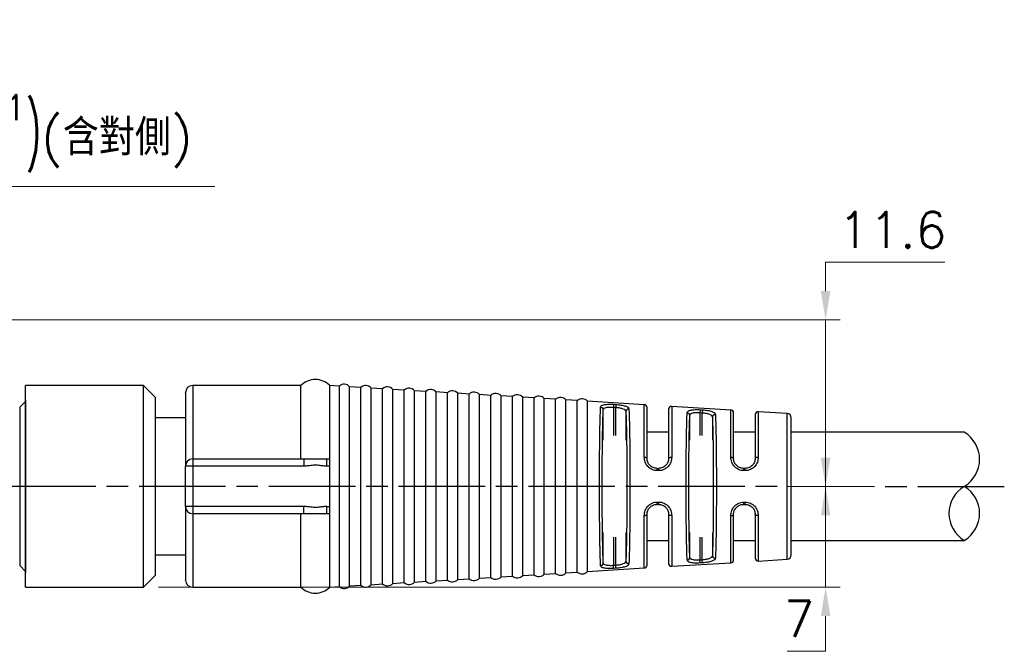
# Model space of a CAD drawing. Header units: millimetres. Extents: x 399 to 6076, y -1991 to 1602.
# Tile 180 of 256: x 3763 to 3831, y 544 to 588. Entities that reach past the tile are written whole.
import ezdxf

# ---------------------------------------------------------------- set-up
doc = ezdxf.new("R2010")
doc.units = ezdxf.units.MM
doc.linetypes.add('AM_ISO08W050', pattern=[18, 12, -1.5, 3, -1.5])
doc.linetypes.add('AM_ISO08W050x2', pattern=[9, 6, -0.75, 1.5, -0.75])
doc.layers.add('AM_5', color=3, linetype='Continuous', lineweight=25)
doc.layers.add('AM_7', color=4, linetype='AM_ISO08W050', lineweight=25)
doc.layers.add('S20', color=7, linetype='Continuous')
doc.layers.add('中繼線', color=7, linetype='Continuous')
doc.styles.add('尺寸標註', font='romans.shx', dxfattribs={"bigfont": 'CHINESET.SHX'})
doc.dimstyles.new('複本 CNS2-1$0', dxfattribs={"dimtxt": 2.5, "dimasz": 2, "dimexe": 1, "dimexo": 1, "dimgap": 1, "dimtad": 1, "dimtoh": 1, "dimdsep": 46, "dimtxsty": '尺寸標註', "dimcen": 0, "dimclrd": 2, "dimclre": 2, "dimclrt": 3, "dimadec": 0, "dimazin": 2, "dimtp": 0.1, "dimtm": 0.1, "dimtfac": 0.71, "dimtmove": 0, "dimatfit": 0, "dimfxl": 0, "dimlwd": 13, "dimlwe": 13, "dimarcsym": 0})
doc.dimstyles.new('複本 CNS2-1$3', dxfattribs={"dimtxt": 2.5, "dimasz": 2, "dimexe": 1, "dimexo": 1, "dimgap": 1, "dimtad": 1, "dimtoh": 1, "dimdsep": 46, "dimtxsty": '尺寸標註', "dimcen": 0, "dimclrd": 2, "dimclre": 2, "dimclrt": 3, "dimadec": 0, "dimazin": 2, "dimtp": 0.1, "dimtm": 0.1, "dimtfac": 0.71, "dimtmove": 0, "dimatfit": 0, "dimfxl": 0, "dimlwd": 13, "dimlwe": 13, "dimarcsym": 0})

# ---------------------------------------------------------------- blocks, each defined once
blk = doc.blocks.new('S20-正視-02')
at = {"layer": 'S20', "linetype": 'Continuous', "lineweight": 25}
for p, q in [((42.67, 24.85), (42.27, 24.45)), ((42.67, 24.95), (42.67, 12.95)), ((42.27, 24.45), (42.27, 13.45)), ((42.27, 13.45), (42.67, 13.05))]:
    blk.add_line(p, q, dxfattribs=at)
blk = doc.blocks.new('*D262')
at = {"layer": 'AM_5', "color": 2, "lineweight": 13}
for p, q in [((3723.314, 564.977), (3738.78, 576.193)), ((3738.78, 576.193), (3776.28, 576.193)), ((3719.267, 562.042), (3721.695, 563.803)), ((3717.648, 560.867), (3716.029, 559.693))]:
    blk.add_line(p, q, dxfattribs=at)
at = {"layer": 'AM_5', "color": 2}
for points in [[(3723.119, 565.247), (3723.51, 564.707), (3721.695, 563.803)], [(3717.452, 561.137), (3717.844, 560.598), (3719.267, 562.042)]]:
    blk.add_solid(points, dxfattribs=at)
at = {"layer": 'Defpoints', "color": 0}
for p in [(3721.695, 563.803), (3719.267, 562.042)]:
    blk.add_point(p, dxfattribs=at)
at = {"layer": 'AM_5', "color": 3, "insert": (3758.03, 579.86), "char_height": 2.5, "attachment_point": 5, "style": '尺寸標註'}
blk.add_mtext('∅3{\\Famgdt;x}2{}{\\H0.7x;\\C3; H7 {\\H2x;\\W0.5;(}\\S+0.01^  0;{\\H2x;\\W0.5;)}}(含對側)', dxfattribs=at)
blk = doc.blocks.new('*D271')
at = {"layer": 'AM_5', "color": 2, "lineweight": 13}
for p, q in [((3818.634, 568.922), (3818.634, 570.922)), ((3818.634, 570.922), (3826.896, 570.922)), ((3757.981, 566.922), (3819.634, 566.922)), ((3818.634, 555.352), (3818.634, 566.922)), ((3818.634, 553.352), (3818.634, 551.352))]:
    blk.add_line(p, q, dxfattribs=at)
at = {"layer": 'AM_5', "color": 2}
for points in [[(3818.301, 568.922), (3818.967, 568.922), (3818.634, 566.922)], [(3818.301, 553.352), (3818.967, 553.352), (3818.634, 555.352)]]:
    blk.add_solid(points, dxfattribs=at)
at = {"layer": 'Defpoints', "color": 0}
for p in [(3756.981, 566.922), (3818.634, 566.922), (3818.634, 555.352)]:
    blk.add_point(p, dxfattribs=at)
at = {"layer": 'AM_5', "color": 3, "insert": (3823.265, 573.172), "char_height": 2.5, "attachment_point": 5, "style": '尺寸標註'}
blk.add_mtext('11.6', dxfattribs=at)
blk = doc.blocks.new('*D237')
at = {"layer": 'AM_5', "color": 2, "lineweight": 13}
for p, q in [((3818.634, 557.352), (3818.634, 559.352)), ((3817.025, 555.352), (3819.634, 555.352)), ((3818.634, 555.352), (3818.634, 548.372)), ((3772.365, 548.372), (3819.634, 548.372)), ((3818.634, 546.372), (3818.634, 543.922)), ((3818.634, 543.922), (3815.967, 543.922))]:
    blk.add_line(p, q, dxfattribs=at)
at = {"layer": 'AM_5', "color": 2}
for points in [[(3818.301, 557.352), (3818.967, 557.352), (3818.634, 555.352)], [(3818.301, 546.372), (3818.967, 546.372), (3818.634, 548.372)]]:
    blk.add_solid(points, dxfattribs=at)
at = {"layer": 'Defpoints', "color": 0}
for p in [(3816.025, 555.352), (3818.634, 555.352), (3771.365, 548.372)]:
    blk.add_point(p, dxfattribs=at)
at = {"layer": 'AM_5', "color": 3, "insert": (3816.801, 546.172), "char_height": 2.5, "attachment_point": 5, "style": '尺寸標註'}
blk.add_mtext('7', dxfattribs=at)
blk = doc.blocks.new('180度接頭-正視')
at = {"linetype": 'Continuous', "lineweight": 25}
for p, q in [((8.195, 7), (0, 7)), ((0, -7), (0, 7)), ((9, 6.195), (8.195, 7)), ((8.195, -7), (8.195, 7)), ((11.6, 7), (11.6, 1.9)), ((19.1, 7), (11.6, 7)), ((19.1, 1.9), (19.1, 7)), ((21.1, 1.9), (21.1, 7)), ((21.765, 6.959), (21.1, 7)), ((21.765, 0), (21.765, 6.959)), ((22.478, 0), (22.478, 6.916)), ((23.265, 6.868), (22.478, 6.916)), ((23.265, 0), (23.265, 6.868)), ((9, 6.195), (9, 0)), ((23.978, 0), (23.978, 6.824)), ((24.765, 6.776), (23.978, 6.824)), ((24.765, 0), (24.765, 6.776)), ((25.478, 0), (25.478, 6.732)), ((26.265, 6.684), (25.478, 6.732)), ((26.265, 0), (26.265, 6.684)), ((26.978, 0), (26.978, 6.641)), ((27.765, 6.592), (26.978, 6.641)), ((27.765, 0), (27.765, 6.592)), ((28.478, 0), (28.478, 6.549)), ((29.265, 6.501), (28.478, 6.549)), ((29.265, 0), (29.265, 6.501)), ((29.978, 0), (29.978, 6.457)), ((30.765, 6.409), (29.978, 6.457)), ((30.765, 0), (30.765, 6.409)), ((31.478, 0), (31.478, 6.365)), ((32.265, 6.317), (31.478, 6.365)), ((32.265, 0), (32.265, 6.317)), ((32.978, 0), (32.978, 6.274)), ((33.765, 6.225), (32.978, 6.274)), ((33.765, 0), (33.765, 6.225)), ((34.478, 0), (34.478, 6.182)), ((35.265, 6.134), (34.478, 6.182)), ((35.265, 0), (35.265, 6.134)), ((35.978, 0), (35.978, 6.09)), ((36.765, 6.042), (35.978, 6.09)), ((36.765, 0), (36.765, 6.042)), ((37.478, 0), (37.478, 5.998)), ((38.265, 5.95), (37.478, 5.998)), ((38.265, 0), (38.265, 5.95)), ((38.978, 0), (38.978, 5.907)), ((42.912, 5.666), (38.978, 5.907)), ((40.782, 5.693), (40.77, 5.497)), ((40.77, 5.497), (40.93, 5.487)), ((40.77, 5.497), (40.77, 3.536)), ((40.782, 5.693), (40.942, 5.683)), ((40.942, 5.683), (40.93, 5.487)), ((40.93, 3.536), (40.93, 5.487)), ((42.912, 2.021), (42.912, 5.666)), ((44.812, 5.55), (44.812, 2.023)), ((48.912, 5.299), (44.812, 5.55)), ((40.07, 3.212), (40.07, 5.311)), ((41.63, 5.184), (41.63, 3.212)), ((46.07, 3.212), (46.07, 4.919)), ((46.782, 5.319), (46.77, 5.123)), ((46.77, 5.123), (46.93, 5.113)), ((46.77, 5.123), (46.77, 3.536)), ((46.782, 5.319), (46.942, 5.309)), ((46.942, 5.309), (46.93, 5.113)), ((46.93, 3.536), (46.93, 5.113)), ((47.63, 4.79), (47.63, 3.212)), ((48.912, 2.026), (48.912, 5.299)), ((50.812, 5.183), (50.812, 2.028)), ((52.818, 5.06), (50.812, 5.183)), ((52.818, 0), (52.818, 5.06)), ((11.1, 4.75), (9, 4.75)), ((44.6, 3.75), (43.1, 3.75)), ((50.6, 3.75), (49.1, 3.75)), ((65.1, 3.75), (53.1, 3.75)), ((11.1, -1.4), (11.1, 1.4)), ((11.6, 1.4), (11.1, 1.4)), ((11.6, 1.9), (11.6, 1.4)), ((11.6, 1.9), (19.307, 1.9)), ((11.6, 1.4), (11.6, -1.4)), ((19.307, 1.4), (11.6, 1.4)), ((19.307, 1.9), (19.307, 1.4)), ((20.893, 1.9), (21.1, 1.9)), ((20.893, 1.4), (20.893, 1.9)), ((21.1, 1.4), (20.893, 1.4)), ((21.1, 1.4), (21.1, 1.9)), ((21.1, -1.4), (21.1, 1.4)), ((43.8, 1.25), (43.9, 1.25)), ((43.912, 1.089), (43.812, 1.089)), ((49.9, 1.25), (49.8, 1.25)), ((49.912, 1.092), (49.812, 1.092)), ((9, 0), (9, -6.195)), ((21.765, -6.959), (21.765, 0)), ((22.478, -6.916), (22.478, 0)), ((23.265, -6.868), (23.265, 0)), ((23.978, -6.824), (23.978, 0)), ((24.765, -6.776), (24.765, 0)), ((25.478, -6.732), (25.478, 0)), ((26.265, -6.684), (26.265, 0)), ((26.978, -6.641), (26.978, 0)), ((27.765, -6.592), (27.765, 0)), ((28.478, -6.549), (28.478, 0)), ((29.265, -6.501), (29.265, 0)), ((29.978, -6.457), (29.978, 0)), ((30.765, -6.409), (30.765, 0)), ((31.478, -6.365), (31.478, 0)), ((32.265, -6.317), (32.265, 0)), ((32.978, -6.274), (32.978, 0)), ((33.765, -6.225), (33.765, 0)), ((34.478, -6.182), (34.478, 0)), ((35.265, -6.134), (35.265, 0)), ((35.978, -6.09), (35.978, 0)), ((36.765, -6.042), (36.765, 0)), ((37.478, -5.998), (37.478, 0)), ((38.265, -5.95), (38.265, 0)), ((38.978, -5.907), (38.978, 0)), ((39.992, 0), (39.805, 0)), ((46, 0), (45.812, 0)), ((52.818, -5.06), (52.818, 0)), ((43.9, -1.25), (43.8, -1.25)), ((43.812, -1.089), (43.912, -1.089)), ((49.8, -1.25), (49.9, -1.25)), ((49.812, -1.092), (49.912, -1.092)), ((11.6, -1.4), (11.1, -1.4)), ((11.6, -1.4), (11.6, -1.9)), ((19.307, -1.4), (11.6, -1.4)), ((11.6, -1.9), (11.6, -7)), ((19.307, -1.9), (11.6, -1.9)), ((19.1, -7), (19.1, -1.9)), ((19.307, -1.9), (19.307, -1.4)), ((20.893, -1.4), (21.1, -1.4)), ((20.893, -1.9), (20.893, -1.4)), ((21.1, -1.9), (20.893, -1.9)), ((21.1, -1.9), (21.1, -1.4)), ((21.1, -7), (21.1, -1.9)), ((42.912, -5.666), (42.912, -2.021)), ((44.812, -2.023), (44.812, -5.55)), ((48.912, -5.299), (48.912, -2.026)), ((50.812, -2.028), (50.812, -5.183)), ((40.07, -5.311), (40.07, -3.212)), ((41.63, -3.212), (41.63, -5.184)), ((46.07, -4.919), (46.07, -3.212)), ((47.63, -3.212), (47.63, -4.79)), ((40.77, -3.536), (40.77, -5.497)), ((40.93, -5.487), (40.93, -3.536)), ((43.1, -3.75), (44.6, -3.75)), ((46.77, -3.536), (46.77, -5.123)), ((46.93, -5.113), (46.93, -3.536)), ((49.1, -3.75), (50.6, -3.75)), ((53.1, -3.75), (65.1, -3.75)), ((9, -4.75), (11.1, -4.75)), ((44.812, -5.55), (48.912, -5.299)), ((46.93, -5.113), (46.77, -5.123)), ((46.782, -5.319), (46.77, -5.123)), ((46.942, -5.309), (46.782, -5.319)), ((46.942, -5.309), (46.93, -5.113)), ((50.812, -5.183), (52.818, -5.06)), ((34.478, -6.182), (35.265, -6.134)), ((35.978, -6.09), (36.765, -6.042)), ((37.478, -5.998), (38.265, -5.95)), ((38.978, -5.907), (42.912, -5.666)), ((40.93, -5.487), (40.77, -5.497)), ((40.782, -5.693), (40.77, -5.497)), ((40.942, -5.683), (40.782, -5.693)), ((40.942, -5.683), (40.93, -5.487)), ((8.195, -7), (9, -6.195)), ((23.978, -6.824), (24.765, -6.776)), ((25.478, -6.732), (26.265, -6.684)), ((26.978, -6.641), (27.765, -6.592)), ((28.478, -6.549), (29.265, -6.501)), ((29.978, -6.457), (30.765, -6.409)), ((31.478, -6.365), (32.265, -6.317)), ((32.978, -6.274), (33.765, -6.225)), ((0, -7), (8.195, -7)), ((11.6, -7), (19.1, -7)), ((21.1, -7), (21.765, -6.959)), ((22.478, -6.916), (23.265, -6.868))]:
    blk.add_line(p, q, dxfattribs=at)
at = {"linetype": 'Continuous', "lineweight": 25, "flags": 128}
for points in [[(42.912, 2.021), (42.949, 2.019), (42.985, 2.015), (43.017, 2.008), (43.046, 1.999), (43.069, 1.988), (43.086, 1.976), (43.096, 1.963), (43.1, 1.95)], [(44.6, 1.95), (44.604, 1.965), (44.616, 1.979), (44.636, 1.992), (44.663, 2.003), (44.695, 2.012), (44.732, 2.019), (44.772, 2.022), (44.812, 2.023)], [(48.912, 2.026), (48.949, 2.024), (48.985, 2.019), (49.017, 2.012), (49.046, 2.002), (49.069, 1.991), (49.086, 1.978), (49.096, 1.964), (49.1, 1.95)], [(50.6, 1.95), (50.604, 1.966), (50.616, 1.981), (50.636, 1.995), (50.663, 2.007), (50.695, 2.017), (50.732, 2.024), (50.772, 2.027), (50.812, 2.028)], [(42.912, -2.021), (42.949, -2.019), (42.985, -2.015), (43.017, -2.008), (43.046, -1.999), (43.069, -1.988), (43.086, -1.976), (43.096, -1.963), (43.1, -1.95)], [(44.812, -2.023), (44.772, -2.022), (44.732, -2.019), (44.695, -2.012), (44.663, -2.003), (44.636, -1.992), (44.616, -1.979), (44.604, -1.965), (44.6, -1.95)], [(48.912, -2.026), (48.949, -2.024), (48.985, -2.019), (49.017, -2.012), (49.046, -2.002), (49.069, -1.991), (49.086, -1.978), (49.096, -1.964), (49.1, -1.95)], [(50.812, -2.028), (50.772, -2.027), (50.732, -2.024), (50.695, -2.017), (50.663, -2.007), (50.636, -1.995), (50.616, -1.981), (50.604, -1.966), (50.6, -1.95)]]:
    blk.add_lwpolyline(points, dxfattribs=at)
at = {"linetype": 'Continuous', "lineweight": 25}
for centre, radius, start, end in [((11.6, 6.5), 0.5, 90, 180), ((20.1, 6.003), 1.412, 44.9231, 135.0769), ((22.1, 6.588), 0.5, 40.927, 132.073), ((23.6, 6.496), 0.5, 40.927, 132.073), ((25.1, 6.405), 0.5, 40.927, 132.073), ((26.6, 6.313), 0.5, 40.927, 132.073), ((28.1, 6.221), 0.5, 40.927, 132.073), ((29.6, 6.129), 0.5, 40.927, 132.073), ((31.1, 6.038), 0.5, 40.927, 132.073), ((32.6, 5.946), 0.5, 40.927, 132.073), ((34.1, 5.854), 0.5, 40.927, 132.073), ((35.6, 5.762), 0.5, 40.927, 132.073), ((37.1, 5.671), 0.5, 40.927, 132.073), ((38.6, 5.579), 0.5, 40.927, 132.073), ((39.875, 5.304), 0.195, 2.15541, 87.8859), ((42.9, 5.466), 0.2, 0, 86.5), ((44.8, 5.35), 0.2, 86.5, 180), ((41.826, 5.175), 0.196, 85.3652, 177.44025), ((45.876, 4.911), 0.194, 2.45936, 88.1314), ((47.825, 4.78), 0.196, 85.15228, 177.06707), ((48.9, 5.099), 0.2, 0, 86.5), ((50.8, 4.983), 0.2, 86.5, 180), ((52.8, 4.761), 0.3, 0, 86.5), ((11.6, 1.4), 0.5, 90, 180), ((43.204, 1.124), 0.609, 356.70315, 11.95634), ((43.304, 1.124), 0.609, 356.70321, 11.95862), ((49.22, 1.126), 0.593, 356.70703, 12.10586), ((49.32, 1.126), 0.593, 356.70709, 12.1086), ((43.204, -1.124), 0.609, 348.04366, 3.29686), ((43.304, -1.124), 0.609, 348.04138, 3.29679), ((49.22, -1.126), 0.593, 347.89413, 3.29297), ((49.32, -1.126), 0.593, 347.8914, 3.29291), ((11.6, -1.4), 0.5, 180, 270), ((52.8, -4.761), 0.3, 273.5, 0), ((39.875, -5.304), 0.195, 272.1141, 357.84459), ((41.826, -5.175), 0.196, 182.55975, 274.6348), ((44.8, -5.35), 0.2, 180, 273.5), ((45.876, -4.911), 0.194, 271.8686, 357.54064), ((47.825, -4.78), 0.196, 182.93293, 274.84772), ((48.9, -5.099), 0.2, 273.5, 0), ((50.8, -4.983), 0.2, 180, 273.5), ((35.6, -5.762), 0.5, 227.927, 319.073), ((37.1, -5.671), 0.5, 227.927, 319.073), ((38.6, -5.579), 0.5, 227.927, 319.073), ((42.9, -5.466), 0.2, 273.5, 0), ((11.6, -6.5), 0.5, 180, 270), ((23.6, -6.496), 0.5, 227.927, 319.073), ((25.1, -6.405), 0.5, 227.927, 319.073), ((26.6, -6.313), 0.5, 227.927, 319.073), ((28.1, -6.221), 0.5, 227.927, 319.073), ((29.6, -6.129), 0.5, 227.927, 319.073), ((31.1, -6.038), 0.5, 227.927, 319.073), ((32.6, -5.946), 0.5, 227.927, 319.073), ((34.1, -5.854), 0.5, 227.927, 319.073), ((20.1, -6.003), 1.412, 224.9231, 315.0769), ((22.1, -6.588), 0.5, 227.927, 319.073)]:
    blk.add_arc(centre, radius, start, end, dxfattribs=at)
for centre, start, end in [((63.975, 1.875), 300.95991, 59.04009), ((63.975, -1.875), 300.95991, 59.04009), ((66.225, -1.875), 120.95991, 239.04009)]:
    blk.add_arc(centre, 2.187, start, end)
for points, knots in [([(11.1, 6.477), (11.1, 6.483), (11.1, 6.505), (11.1, 6.351), (11.1, 6.078), (11.1, 5.732), (11.1, 5.295), (11.1, 4.771), (11.1, 4.175), (11.1, 3.529), (11.1, 2.848), (11.1, 2.141), (11.1, 1.648), (11.1, 1.4)], [0, 0, 0, 0, 0.050166, 0.180428, 0.272718, 0.365913, 0.459827, 0.553793, 0.646989, 0.739227, 0.826368, 0.912886, 1, 1, 1, 1]), ([(39.805, 0), (39.805, 0.291), (39.805, 0.877), (39.809, 1.596), (39.813, 2.158), (39.817, 2.572), (39.821, 2.974), (39.827, 3.456), (39.836, 4.01), (39.849, 4.598), (39.865, 5.126), (39.876, 5.372), (39.883, 5.499)], [0, 0, 0, 0, 0.1218445, 0.2457066, 0.3084396, 0.371677, 0.4354186, 0.4996639, 0.6121704, 0.7330676, 0.8623472, 1, 1, 1, 1]), ([(39.883, 5.499), (39.896, 5.537), (39.924, 5.614), (40.092, 5.669), (40.272, 5.693), (40.43, 5.702), (40.602, 5.703), (40.722, 5.696), (40.782, 5.693)], [0, 0, 0, 0, 0.250195, 0.499281, 0.624871, 0.749499, 0.874886, 1, 1, 1, 1]), ([(40.07, 5.311), (40.082, 5.349), (40.103, 5.422), (40.234, 5.475), (40.37, 5.498), (40.489, 5.506), (40.625, 5.507), (40.721, 5.5), (40.77, 5.497)], [0, 0, 0, 0, 0.256975, 0.49914, 0.6175, 0.740116, 0.867472, 1, 1, 1, 1]), ([(40.93, 5.487), (40.977, 5.483), (41.072, 5.474), (41.251, 5.445), (41.44, 5.393), (41.595, 5.303), (41.618, 5.225), (41.63, 5.184)], [0, 0, 0, 0, 0.12665, 0.252316, 0.500674, 0.738737, 1, 1, 1, 1]), ([(40.942, 5.683), (41.003, 5.679), (41.124, 5.67), (41.355, 5.64), (41.602, 5.586), (41.8, 5.494), (41.828, 5.412), (41.842, 5.371)], [0, 0, 0, 0, 0.125367, 0.251256, 0.500577, 0.750103, 1, 1, 1, 1]), ([(43.1, 1.95), (43.1, 2.197), (43.1, 2.69), (43.1, 3.37), (43.1, 3.989), (43.1, 4.52), (43.1, 4.946), (43.1, 5.245), (43.1, 5.433), (43.1, 5.455), (43.1, 5.466)], [0, 0, 0, 0, 0.122119, 0.244198, 0.37214, 0.5, 0.627943, 0.755803, 0.877942, 1, 1, 1, 1]), ([(39.992, 0), (39.993, 0.281), (39.993, 0.843), (39.997, 1.681), (40.004, 2.494), (40.013, 3.257), (40.025, 3.942), (40.039, 4.518), (40.054, 4.991), (40.065, 5.204), (40.07, 5.311)], [0, 0, 0, 0, 0.1220226, 0.2440086, 0.3720272, 0.4999724, 0.6279986, 0.7559524, 0.8779935, 1, 1, 1, 1]), ([(41.63, 5.184), (41.634, 5.094), (41.643, 4.914), (41.655, 4.571), (41.665, 4.209), (41.673, 3.839), (41.68, 3.417), (41.687, 2.944), (41.694, 2.42), (41.698, 1.856), (41.702, 1.259), (41.704, 0.633), (41.705, -0.105), (41.704, -0.951), (41.699, -1.76), (41.694, -2.42), (41.687, -2.944), (41.68, -3.417), (41.673, -3.839), (41.665, -4.209), (41.656, -4.525), (41.647, -4.789), (41.639, -5.009), (41.633, -5.126), (41.63, -5.184)], [0, 0, 0, 0, 0.052257, 0.104492, 0.144669, 0.184636, 0.224776, 0.269445, 0.313832, 0.358465, 0.405775, 0.452754, 0.500029, 0.570782, 0.641497, 0.686164, 0.730551, 0.775185, 0.81536, 0.855327, 0.895469, 0.930363, 0.965123, 1, 1, 1, 1]), ([(41.842, 5.371), (41.848, 5.245), (41.859, 5.001), (41.872, 4.56), (41.881, 4.179), (41.887, 3.884), (41.892, 3.58), (41.899, 3.132), (41.906, 2.511), (41.912, 1.694), (41.916, 0.852), (41.917, 0.282), (41.917, 0)], [0, 0, 0, 0, 0.137437, 0.266712, 0.328332, 0.387909, 0.445443, 0.500935, 0.628661, 0.754411, 0.878189, 1, 1, 1, 1]), ([(44.6, 5.35), (44.6, 5.339), (44.6, 5.317), (44.6, 5.137), (44.6, 4.847), (44.6, 4.436), (44.6, 3.923), (44.6, 3.325), (44.6, 2.667), (44.6, 2.189), (44.6, 1.95)], [0, 0, 0, 0, 0.122097, 0.244279, 0.372097, 0.5, 0.627818, 0.755721, 0.87784, 1, 1, 1, 1]), ([(45.812, 0), (45.813, 0.267), (45.813, 0.806), (45.816, 1.468), (45.82, 1.985), (45.823, 2.367), (45.827, 2.737), (45.833, 3.184), (45.841, 3.699), (45.853, 4.249), (45.866, 4.745), (45.877, 4.983), (45.883, 5.105)], [0, 0, 0, 0, 0.12207, 0.24609, 0.308875, 0.372147, 0.435907, 0.500154, 0.613267, 0.734284, 0.863198, 1, 1, 1, 1]), ([(45.883, 5.105), (45.896, 5.146), (45.923, 5.228), (46.09, 5.289), (46.27, 5.316), (46.429, 5.326), (46.601, 5.328), (46.722, 5.322), (46.782, 5.319)], [0, 0, 0, 0, 0.250208, 0.499305, 0.624944, 0.749507, 0.874905, 1, 1, 1, 1]), ([(46, 0), (46, 0.258), (46.001, 0.773), (46.004, 1.541), (46.01, 2.287), (46.019, 2.989), (46.03, 3.624), (46.042, 4.162), (46.056, 4.608), (46.065, 4.815), (46.07, 4.919)], [0, 0, 0, 0, 0.12215, 0.24426, 0.372157, 0.499973, 0.627878, 0.755702, 0.87787, 1, 1, 1, 1]), ([(46.07, 4.919), (46.081, 4.959), (46.103, 5.038), (46.233, 5.096), (46.368, 5.121), (46.488, 5.131), (46.625, 5.132), (46.721, 5.126), (46.77, 5.123)], [0, 0, 0, 0, 0.257557, 0.499161, 0.617751, 0.740395, 0.867646, 1, 1, 1, 1]), ([(46.93, 5.113), (46.978, 5.109), (47.073, 5.099), (47.252, 5.069), (47.442, 5.015), (47.596, 4.918), (47.618, 4.834), (47.63, 4.79)], [0, 0, 0, 0, 0.126795, 0.252477, 0.500676, 0.738795, 1, 1, 1, 1]), ([(46.942, 5.309), (47.003, 5.304), (47.125, 5.295), (47.299, 5.272), (47.457, 5.241), (47.636, 5.19), (47.801, 5.108), (47.828, 5.019), (47.842, 4.975)], [0, 0, 0, 0, 0.125179, 0.250926, 0.375331, 0.501218, 0.750409, 1, 1, 1, 1]), ([(47.63, 4.79), (47.634, 4.702), (47.642, 4.526), (47.652, 4.199), (47.661, 3.857), (47.669, 3.511), (47.676, 3.119), (47.682, 2.683), (47.687, 2.202), (47.692, 1.599), (47.696, 0.863), (47.698, 0), (47.696, -0.863), (47.692, -1.599), (47.687, -2.202), (47.682, -2.683), (47.676, -3.12), (47.669, -3.511), (47.661, -3.857), (47.654, -4.155), (47.646, -4.407), (47.638, -4.619), (47.632, -4.733), (47.63, -4.79)], [0, 0, 0, 0, 0.052713, 0.105403, 0.14568, 0.185752, 0.225989, 0.270535, 0.314811, 0.359317, 0.429671, 0.499981, 0.570334, 0.640645, 0.68519, 0.729466, 0.773974, 0.814248, 0.85432, 0.894559, 0.929755, 0.964821, 1, 1, 1, 1]), ([(47.842, 4.975), (47.847, 4.851), (47.858, 4.605), (47.872, 4.087), (47.883, 3.493), (47.893, 2.836), (47.9, 2.14), (47.905, 1.426), (47.909, 0.71), (47.909, 0.234), (47.909, 0)], [0, 0, 0, 0, 0.139909, 0.27555, 0.406928, 0.534046, 0.656909, 0.77552, 0.889883, 1, 1, 1, 1]), ([(49.1, 1.95), (49.1, 2.172), (49.1, 2.617), (49.1, 3.228), (49.1, 3.781), (49.1, 4.255), (49.1, 4.635), (49.1, 4.902), (49.1, 5.069), (49.1, 5.089), (49.1, 5.099)], [0, 0, 0, 0, 0.122255, 0.244466, 0.372278, 0.5, 0.627813, 0.755535, 0.877812, 1, 1, 1, 1]), ([(50.6, 4.983), (50.6, 4.973), (50.6, 4.954), (50.6, 4.794), (50.6, 4.537), (50.6, 4.171), (50.6, 3.716), (50.6, 3.183), (50.6, 2.594), (50.6, 2.165), (50.6, 1.95)], [0, 0, 0, 0, 0.122234, 0.244558, 0.372234, 0.5, 0.627676, 0.755442, 0.877698, 1, 1, 1, 1]), ([(53.1, 0), (53.1, 0.299), (53.1, 0.897), (53.1, 1.629), (53.1, 2.194), (53.1, 2.613), (53.1, 3.007), (53.1, 3.494), (53.1, 3.907), (53.1, 4.234), (53.1, 4.45), (53.1, 4.623), (53.1, 4.74), (53.1, 4.754), (53.1, 4.761)], [0, 0, 0, 0, 0.119944, 0.239853, 0.304238, 0.368552, 0.434306, 0.499989, 0.63125, 0.695635, 0.759949, 0.840211, 0.919801, 1, 1, 1, 1]), ([(19.307, 1.9), (19.444, 1.9), (19.718, 1.9), (20.193, 1.9), (20.597, 1.9), (20.811, 1.9), (20.893, 1.9)], [0, 0, 0, 0, 0.278161, 0.555301, 0.827945, 1, 1, 1, 1]), ([(20.893, 1.4), (20.793, 1.406), (20.58, 1.418), (20.274, 1.468), (19.943, 1.47), (19.629, 1.419), (19.407, 1.406), (19.307, 1.4)], [0, 0, 0, 0, 0.189548, 0.401444, 0.582765, 0.810192, 1, 1, 1, 1]), ([(43.812, 1.089), (43.751, 1.092), (43.629, 1.1), (43.454, 1.16), (43.294, 1.251), (43.113, 1.413), (42.947, 1.675), (42.924, 1.906), (42.912, 2.021)], [0, 0, 0, 0, 0.125377, 0.251122, 0.375644, 0.501354, 0.750401, 1, 1, 1, 1]), ([(43.8, 1.25), (43.75, 1.253), (43.652, 1.259), (43.514, 1.306), (43.393, 1.375), (43.257, 1.493), (43.128, 1.689), (43.109, 1.861), (43.1, 1.95)], [0, 0, 0, 0, 0.132674, 0.260152, 0.382915, 0.5015, 0.742368, 1, 1, 1, 1]), ([(44.6, 1.95), (44.59, 1.859), (44.571, 1.685), (44.441, 1.491), (44.304, 1.373), (44.181, 1.304), (44.045, 1.259), (43.948, 1.253), (43.9, 1.25)], [0, 0, 0, 0, 0.262062, 0.499278, 0.623496, 0.748133, 0.873525, 1, 1, 1, 1]), ([(44.812, 2.023), (44.8, 1.907), (44.777, 1.675), (44.612, 1.414), (44.432, 1.252), (44.272, 1.161), (44.097, 1.1), (43.974, 1.092), (43.912, 1.089)], [0, 0, 0, 0, 0.250209, 0.499357, 0.625115, 0.74957, 0.875027, 1, 1, 1, 1]), ([(49.812, 1.092), (49.751, 1.095), (49.628, 1.102), (49.452, 1.163), (49.292, 1.255), (49.111, 1.419), (48.946, 1.682), (48.924, 1.912), (48.912, 2.026)], [0, 0, 0, 0, 0.12536, 0.251122, 0.37558, 0.501357, 0.750384, 1, 1, 1, 1]), ([(49.8, 1.25), (49.75, 1.253), (49.652, 1.259), (49.513, 1.307), (49.392, 1.376), (49.255, 1.495), (49.127, 1.691), (49.109, 1.862), (49.1, 1.95)], [0, 0, 0, 0, 0.132499, 0.259868, 0.382664, 0.501508, 0.741753, 1, 1, 1, 1]), ([(50.6, 1.95), (50.59, 1.86), (50.572, 1.688), (50.443, 1.493), (50.306, 1.374), (50.183, 1.305), (50.046, 1.259), (49.949, 1.253), (49.9, 1.25)], [0, 0, 0, 0, 0.2620282, 0.4993141, 0.623455, 0.7480187, 0.8734035, 1, 1, 1, 1]), ([(50.812, 2.028), (50.801, 1.913), (50.777, 1.682), (50.614, 1.42), (50.434, 1.257), (50.274, 1.164), (50.098, 1.103), (49.974, 1.095), (49.912, 1.092)], [0, 0, 0, 0, 0.25023, 0.499393, 0.625218, 0.749587, 0.875063, 1, 1, 1, 1]), ([(39.883, -5.499), (39.876, -5.372), (39.865, -5.126), (39.852, -4.677), (39.842, -4.287), (39.836, -3.986), (39.831, -3.675), (39.824, -3.217), (39.816, -2.58), (39.81, -1.741), (39.805, -0.876), (39.805, -0.29), (39.805, 0)], [0, 0, 0, 0, 0.1378293, 0.2672679, 0.3288812, 0.3883892, 0.445791, 0.5010861, 0.6288292, 0.7545645, 0.878289, 1, 1, 1, 1]), ([(40.07, -5.311), (40.065, -5.204), (40.054, -4.991), (40.039, -4.518), (40.025, -3.942), (40.013, -3.257), (40.004, -2.493), (39.997, -1.681), (39.993, -0.843), (39.993, -0.281), (39.992, 0)], [0, 0, 0, 0, 0.122045, 0.244048, 0.372079, 0.500028, 0.62805, 0.755992, 0.878016, 1, 1, 1, 1]), ([(41.917, 0), (41.917, -0.283), (41.916, -0.853), (41.913, -1.553), (41.909, -2.1), (41.906, -2.503), (41.901, -2.894), (41.895, -3.365), (41.887, -3.907), (41.874, -4.482), (41.859, -5.001), (41.848, -5.245), (41.842, -5.371)], [0, 0, 0, 0, 0.1219379, 0.2458548, 0.3086021, 0.3718468, 0.4355897, 0.4998313, 0.6126486, 0.7336138, 0.8627299, 1, 1, 1, 1]), ([(45.883, -5.105), (45.877, -4.983), (45.866, -4.745), (45.855, -4.323), (45.846, -3.959), (45.841, -3.678), (45.836, -3.388), (45.83, -2.962), (45.823, -2.374), (45.817, -1.601), (45.813, -0.805), (45.813, -0.267), (45.812, 0)], [0, 0, 0, 0, 0.13696, 0.266036, 0.327656, 0.387298, 0.444961, 0.500645, 0.628372, 0.754175, 0.878052, 1, 1, 1, 1]), ([(46.07, -4.919), (46.065, -4.815), (46.056, -4.608), (46.042, -4.161), (46.03, -3.624), (46.019, -2.989), (46.01, -2.287), (46.004, -1.541), (46.001, -0.773), (46, -0.258), (46, 0)], [0, 0, 0, 0, 0.122172, 0.244299, 0.372207, 0.500028, 0.627928, 0.755741, 0.877892, 1, 1, 1, 1]), ([(47.909, 0), (47.909, -0.234), (47.909, -0.71), (47.905, -1.426), (47.9, -2.14), (47.893, -2.836), (47.883, -3.493), (47.872, -4.087), (47.858, -4.605), (47.847, -4.851), (47.842, -4.975)], [0, 0, 0, 0, 0.110117, 0.22448, 0.343091, 0.465954, 0.593072, 0.72445, 0.860091, 1, 1, 1, 1]), ([(53.1, -4.761), (53.1, -4.745), (53.1, -4.713), (53.1, -4.49), (53.1, -4.235), (53.1, -3.989), (53.1, -3.702), (53.1, -3.263), (53.1, -2.753), (53.1, -2.194), (53.1, -1.719), (53.1, -1.187), (53.1, -0.598), (53.1, -0.2), (53.1, 0)], [0, 0, 0, 0, 0.119962, 0.239853, 0.304238, 0.368552, 0.434306, 0.499989, 0.631251, 0.695635, 0.759949, 0.840195, 0.919785, 1, 1, 1, 1]), ([(42.912, -2.021), (42.924, -1.906), (42.947, -1.675), (43.113, -1.412), (43.294, -1.25), (43.454, -1.159), (43.629, -1.099), (43.751, -1.092), (43.812, -1.089)], [0, 0, 0, 0, 0.250145, 0.49925, 0.624886, 0.749471, 0.874885, 1, 1, 1, 1]), ([(43.1, -1.95), (43.109, -1.861), (43.128, -1.688), (43.257, -1.493), (43.394, -1.375), (43.515, -1.306), (43.652, -1.259), (43.75, -1.253), (43.8, -1.25)], [0, 0, 0, 0, 0.257918, 0.499107, 0.617536, 0.740147, 0.867475, 1, 1, 1, 1]), ([(43.9, -1.25), (43.948, -1.253), (44.045, -1.259), (44.181, -1.304), (44.305, -1.373), (44.441, -1.491), (44.571, -1.686), (44.59, -1.859), (44.6, -1.95)], [0, 0, 0, 0, 0.12661, 0.252143, 0.37693, 0.501308, 0.738219, 1, 1, 1, 1]), ([(43.912, -1.089), (43.974, -1.093), (44.098, -1.1), (44.273, -1.161), (44.433, -1.253), (44.612, -1.415), (44.777, -1.676), (44.8, -1.907), (44.812, -2.023)], [0, 0, 0, 0, 0.1252117, 0.2509824, 0.3753863, 0.5012399, 0.7504166, 1, 1, 1, 1]), ([(48.912, -2.026), (48.924, -1.911), (48.947, -1.682), (49.111, -1.418), (49.292, -1.255), (49.453, -1.163), (49.628, -1.102), (49.751, -1.095), (49.812, -1.092)], [0, 0, 0, 0, 0.250144, 0.499271, 0.624965, 0.749479, 0.874905, 1, 1, 1, 1]), ([(49.1, -1.95), (49.109, -1.861), (49.127, -1.691), (49.256, -1.494), (49.392, -1.376), (49.513, -1.306), (49.652, -1.259), (49.75, -1.253), (49.8, -1.25)], [0, 0, 0, 0, 0.258549, 0.499128, 0.617807, 0.740444, 0.867657, 1, 1, 1, 1]), ([(49.9, -1.25), (49.949, -1.253), (50.046, -1.259), (50.183, -1.305), (50.307, -1.374), (50.443, -1.494), (50.572, -1.688), (50.59, -1.86), (50.6, -1.95)], [0, 0, 0, 0, 0.126743, 0.25228, 0.377005, 0.501316, 0.738277, 1, 1, 1, 1]), ([(49.912, -1.092), (49.974, -1.095), (50.099, -1.103), (50.275, -1.165), (50.435, -1.257), (50.614, -1.421), (50.777, -1.683), (50.801, -1.913), (50.812, -2.028)], [0, 0, 0, 0, 0.125179, 0.250972, 0.375309, 0.501246, 0.750403, 1, 1, 1, 1]), ([(11.1, -1.4), (11.1, -1.641), (11.1, -2.129), (11.1, -2.836), (11.1, -3.525), (11.1, -4.175), (11.1, -4.771), (11.1, -5.295), (11.1, -5.733), (11.1, -6.076), (11.1, -6.32), (11.1, -6.457), (11.1, -6.513), (11.1, -6.498), (11.1, -6.497)], [0, 0, 0, 0, 0.084706, 0.171678, 0.260724, 0.353003, 0.446185, 0.540087, 0.634041, 0.727225, 0.819451, 0.906594, 0.993101, 1, 1, 1, 1]), ([(20.893, -1.4), (20.792, -1.406), (20.579, -1.418), (20.274, -1.468), (19.943, -1.47), (19.628, -1.419), (19.407, -1.406), (19.307, -1.4)], [0, 0, 0, 0, 0.1897796, 0.4016828, 0.5830414, 0.8103479, 1, 1, 1, 1]), ([(20.893, -1.9), (20.756, -1.9), (20.482, -1.9), (20.007, -1.9), (19.603, -1.9), (19.389, -1.9), (19.307, -1.9)], [0, 0, 0, 0, 0.278157, 0.555259, 0.827988, 1, 1, 1, 1]), ([(43.1, -5.466), (43.1, -5.461), (43.1, -5.451), (43.1, -5.37), (43.1, -5.215), (43.1, -4.945), (43.1, -4.52), (43.1, -3.989), (43.1, -3.37), (43.1, -2.69), (43.1, -2.197), (43.1, -1.95)], [0, 0, 0, 0, 0.081544, 0.16271, 0.24429, 0.372134, 0.500061, 0.627906, 0.755832, 0.877896, 1, 1, 1, 1]), ([(44.6, -1.95), (44.6, -2.189), (44.6, -2.667), (44.6, -3.325), (44.6, -3.923), (44.6, -4.436), (44.6, -4.847), (44.6, -5.137), (44.6, -5.317), (44.6, -5.339), (44.6, -5.35)], [0, 0, 0, 0, 0.12216, 0.244279, 0.372182, 0.5, 0.627903, 0.755722, 0.877882, 1, 1, 1, 1]), ([(49.1, -5.099), (49.1, -5.089), (49.1, -5.069), (49.1, -4.902), (49.1, -4.635), (49.1, -4.255), (49.1, -3.781), (49.1, -3.228), (49.1, -2.617), (49.1, -2.172), (49.1, -1.95)], [0, 0, 0, 0, 0.12221, 0.244465, 0.372187, 0.5, 0.627722, 0.755534, 0.877745, 1, 1, 1, 1]), ([(50.6, -1.95), (50.6, -2.165), (50.6, -2.594), (50.6, -3.183), (50.6, -3.716), (50.6, -4.171), (50.6, -4.537), (50.6, -4.794), (50.6, -4.954), (50.6, -4.973), (50.6, -4.983)], [0, 0, 0, 0, 0.1223022, 0.2445582, 0.3723241, 0.5000004, 0.6277664, 0.7554427, 0.8777445, 1, 1, 1, 1]), ([(40.77, -5.497), (40.721, -5.5), (40.625, -5.507), (40.489, -5.506), (40.369, -5.498), (40.234, -5.475), (40.103, -5.422), (40.081, -5.349), (40.07, -5.311)], [0, 0, 0, 0, 0.132681, 0.260192, 0.382965, 0.501485, 0.743319, 1, 1, 1, 1]), ([(41.63, -5.184), (41.618, -5.225), (41.595, -5.303), (41.439, -5.394), (41.25, -5.445), (41.072, -5.474), (40.977, -5.483), (40.93, -5.487)], [0, 0, 0, 0, 0.26153, 0.499888, 0.74795, 0.873479, 1, 1, 1, 1]), ([(41.842, -5.371), (41.828, -5.412), (41.8, -5.494), (41.602, -5.586), (41.354, -5.64), (41.124, -5.67), (41.003, -5.679), (40.942, -5.683)], [0, 0, 0, 0, 0.250528, 0.499998, 0.749264, 0.874856, 1, 1, 1, 1]), ([(46.782, -5.319), (46.722, -5.322), (46.601, -5.328), (46.428, -5.326), (46.269, -5.316), (46.09, -5.289), (45.923, -5.228), (45.896, -5.146), (45.883, -5.105)], [0, 0, 0, 0, 0.125365, 0.251103, 0.375616, 0.501344, 0.750404, 1, 1, 1, 1]), ([(46.77, -5.123), (46.721, -5.126), (46.624, -5.132), (46.488, -5.131), (46.368, -5.121), (46.232, -5.096), (46.103, -5.037), (46.081, -4.959), (46.07, -4.919)], [0, 0, 0, 0, 0.132515, 0.259927, 0.382734, 0.501493, 0.742752, 1, 1, 1, 1]), ([(47.63, -4.79), (47.618, -4.834), (47.596, -4.918), (47.441, -5.015), (47.252, -5.069), (47.073, -5.1), (46.978, -5.109), (46.93, -5.113)], [0, 0, 0, 0, 0.261494, 0.499927, 0.74781, 0.873345, 1, 1, 1, 1]), ([(47.842, -4.975), (47.828, -5.02), (47.801, -5.108), (47.635, -5.19), (47.456, -5.241), (47.298, -5.272), (47.125, -5.295), (47.003, -5.304), (46.942, -5.309)], [0, 0, 0, 0, 0.250236, 0.499395, 0.625166, 0.749599, 0.875047, 1, 1, 1, 1]), ([(40.782, -5.693), (40.722, -5.696), (40.602, -5.703), (40.429, -5.702), (40.271, -5.693), (40.091, -5.669), (39.924, -5.613), (39.896, -5.537), (39.883, -5.499)], [0, 0, 0, 0, 0.12538, 0.251104, 0.375672, 0.501341, 0.75042, 1, 1, 1, 1])]:
    blk.add_open_spline(points, degree=3, knots=knots, dxfattribs=at)

msp = doc.modelspace()

# ---------------------------------------------------------------- linework, layer by layer
at = {"layer": 'AM_7', "linetype": 'AM_ISO08W050x2'}
msp.add_line((3831.025, 555.346), (3759.257, 555.372), dxfattribs=at)

# ---------------------------------------------------------------- block references
at = {"layer": 'S20'}
msp.add_blockref('S20-正視-02', (3720.481, 536.422), dxfattribs=at)
at = {"layer": '中繼線'}
msp.add_blockref('180度接頭-正視', (3763.151, 555.372), dxfattribs=at)

# ---------------------------------------------------------------- dimensions: what is measured, and where the dimension line sits
at = {"layer": 'AM_5'}
dim = msp.add_diameter_dim_2p(p1=(3719.267, 562.042), p2=(3721.695, 563.803), text='<>{\\Famgdt;x}2{}{\\H0.7x;\\C3; H7 {\\H2x;\\W0.5;(}\\S+0.01^  0;{\\H2x;\\W0.5;)}}(含對側)', dimstyle='複本 CNS2-1$3', override={"dimdec": 1, "dimtp": 0.1, "dimtm": 0.1, "dimtdec": 2, "dimtzin": 8}, dxfattribs=at)
dim.commit()
dim.dimension.update_dxf_attribs({"geometry": '*D262', "text_midpoint": (3758.03, 576.193), "dimtype": 163})
for base, p1, p2, picture, middle in [((3818.634, 566.922), (3818.634, 555.352), (3756.981, 566.922), '*D271', (3823.265, 570.922)), ((3818.634, 555.352), (3771.365, 548.372), (3816.025, 555.352), '*D237', (3816.801, 543.922))]:
    dim = msp.add_linear_dim(base=base, p1=p1, p2=p2, angle=90, dimstyle='複本 CNS2-1$0', override={"dimdec": 1}, dxfattribs=at)
    dim.commit()
    dim.dimension.update_dxf_attribs({"geometry": picture, "text_midpoint": middle, "dimtype": 160})

doc.saveas('drawing.dxf')
